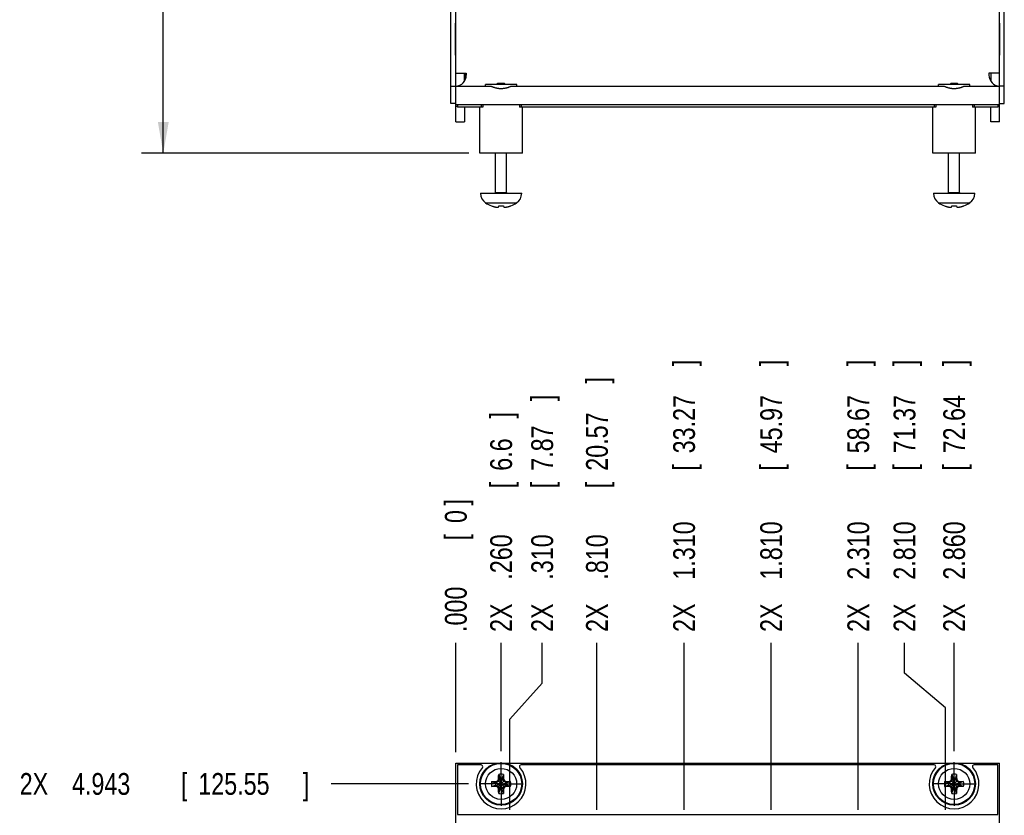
# Model space of a CAD drawing. Header units: inches. Extents: x 0 to 34, y 0 to 22.
# Tile 35 of 46: x 12 to 17.6, y 9.5 to 14.1. Entities that reach past the tile are written whole.
import ezdxf

# ---------------------------------------------------------------- set-up
doc = ezdxf.new("R2010")
doc.units = ezdxf.units.IN
doc.header["$LTSCALE"] = 1.87
doc.header["$MEASUREMENT"] = 0
doc.linetypes.add('CENTER', pattern=[0.6, 0.375, -0.075, 0.075, -0.075])
doc.layers.get('0').update_dxf_attribs({"linetype": 'CONTINUOUS'})
doc.layers.add('DEFAULT_1', color=7, linetype='CENTER')
doc.layers.add('DIMENSIONS', color=7, linetype='CONTINUOUS')
doc.styles.get("Standard").update_dxf_attribs({"font": 'txt', "width": 0.8})
doc.dimstyles.new('DIMSTYLE_1', dxfattribs={"dimtxt": 0.125, "dimasz": 0.18, "dimexe": 0.18, "dimexo": 0.0625, "dimgap": 0.09, "dimtad": 0, "dimtih": 1, "dimtoh": 1, "dimdec": 3, "dimzin": 4, "dimdsep": 46, "dimtxsty": 'STANDARD', "dimblk": '_FILLED', "dimblk1": '_FILLED', "dimblk2": '_FILLED', "dimcen": 0.09, "dimadec": 0, "dimazin": 0, "dimtp": 0.01, "dimtm": 0.01, "dimtfac": 1, "dimtdec": 3, "dimtofl": 0, "dimtmove": 0, "dimatfit": 3, "dimldrblk": '_FILLED', "dimfxl": 1, "dimtolj": 1, "dimtzin": 4, "dimarcsym": 0})
doc.dimstyles.new('DIMSTYLE_2', dxfattribs={"dimtxt": 0.125, "dimasz": 0.18, "dimexe": 0.18, "dimexo": 0.0625, "dimgap": 0.09, "dimtad": 0, "dimtih": 1, "dimtoh": 1, "dimdec": 3, "dimzin": 4, "dimdsep": 46, "dimtxsty": 'STANDARD', "dimblk": '_FILLED', "dimblk1": '_FILLED', "dimblk2": '_FILLED', "dimcen": 0.09, "dimadec": 0, "dimazin": 0, "dimtp": 0.01, "dimtm": 0.01, "dimtfac": 1, "dimtdec": 3, "dimtofl": 0, "dimtmove": 0, "dimatfit": 3, "dimldrblk": '_FILLED', "dimfxl": 1, "dimtolj": 1, "dimtzin": 4, "dimarcsym": 0})

# ---------------------------------------------------------------- blocks, each defined once
blk = doc.blocks.new('*D2')
at = {"layer": 'DIMENSIONS', "color": 2, "linetype": 'CONTINUOUS'}
blk.add_line((14.7419, 9.8691), (14.7419, 10.491), dxfattribs=at)
at = {"layer": 'DIMENSIONS', "color": 2, "linetype": 'CONTINUOUS', "width": 0.8}
for s, p in [(']', (14.8044, 11.7785)), ('6.6', (14.8044, 11.4785)), ('[', (14.8044, 11.3785)), ('.260', (14.8044, 10.8535)), ('2X ', (14.8044, 10.5535))]:
    blk.add_text(s, height=0.125, rotation=90, dxfattribs=at).set_placement(p)
blk = doc.blocks.new('_FILLED')
at = {"color": 0, "linetype": 'BYBLOCK'}
blk.add_solid([(0, 0), (-1, 0.174), (-1, -0.174)], dxfattribs=at)
blk = doc.blocks.new('*D3')
at = {"layer": 'DIMENSIONS', "color": 2, "linetype": 'CONTINUOUS'}
blk.add_line((15.2919, 9.5331), (15.2919, 10.491), dxfattribs=at)
at = {"layer": 'DIMENSIONS', "color": 2, "linetype": 'CONTINUOUS', "width": 0.8}
for s, p in [(']', (15.3544, 11.9785)), ('20.57', (15.3544, 11.4785)), ('[', (15.3544, 11.3785)), ('.810', (15.3544, 10.8535)), ('2X ', (15.3544, 10.5535))]:
    blk.add_text(s, height=0.125, rotation=90, dxfattribs=at).set_placement(p)
blk = doc.blocks.new('*D4')
at = {"layer": 'DIMENSIONS', "color": 2, "linetype": 'CONTINUOUS'}
blk.add_line((15.7919, 9.5331), (15.7919, 10.491), dxfattribs=at)
at = {"layer": 'DIMENSIONS', "color": 2, "linetype": 'CONTINUOUS', "width": 0.8}
for s, p in [(']', (15.8544, 12.0785)), ('33.27', (15.8544, 11.5785)), ('[', (15.8544, 11.4785)), ('1.310', (15.8544, 10.8535)), ('2X ', (15.8544, 10.5535))]:
    blk.add_text(s, height=0.125, rotation=90, dxfattribs=at).set_placement(p)
blk = doc.blocks.new('*D5')
at = {"layer": 'DIMENSIONS', "color": 2, "linetype": 'CONTINUOUS'}
blk.add_line((16.2919, 9.5331), (16.2919, 10.491), dxfattribs=at)
at = {"layer": 'DIMENSIONS', "color": 2, "linetype": 'CONTINUOUS', "width": 0.8}
for s, p in [(']', (16.3544, 12.0785)), ('45.97', (16.3544, 11.5785)), ('[', (16.3544, 11.4785)), ('1.810', (16.3544, 10.8535)), ('2X ', (16.3544, 10.5535))]:
    blk.add_text(s, height=0.125, rotation=90, dxfattribs=at).set_placement(p)
blk = doc.blocks.new('*D6')
at = {"layer": 'DIMENSIONS', "color": 2, "linetype": 'CONTINUOUS'}
blk.add_line((16.7919, 9.5331), (16.7919, 10.491), dxfattribs=at)
at = {"layer": 'DIMENSIONS', "color": 2, "linetype": 'CONTINUOUS', "width": 0.8}
for s, p in [(']', (16.8544, 12.0785)), ('58.67', (16.8544, 11.5785)), ('[', (16.8544, 11.4785)), ('2.310', (16.8544, 10.8535)), ('2X ', (16.8544, 10.5535))]:
    blk.add_text(s, height=0.125, rotation=90, dxfattribs=at).set_placement(p)
blk = doc.blocks.new('*D7')
at = {"layer": 'DIMENSIONS', "color": 2, "linetype": 'CONTINUOUS'}
for p, q in [((17.057, 10.3172), (17.057, 10.491)), ((17.2919, 10.1176), (17.057, 10.3172)), ((17.2919, 9.5331), (17.2919, 10.1176))]:
    blk.add_line(p, q, dxfattribs=at)
at = {"layer": 'DIMENSIONS', "color": 2, "linetype": 'CONTINUOUS', "width": 0.8}
for s, p in [(']', (17.1195, 12.0785)), ('71.37', (17.1195, 11.5785)), ('[', (17.1195, 11.4785)), ('2.810', (17.1195, 10.8535)), ('2X ', (17.1195, 10.5535))]:
    blk.add_text(s, height=0.125, rotation=90, dxfattribs=at).set_placement(p)
blk = doc.blocks.new('*D8')
at = {"layer": 'DIMENSIONS', "color": 2, "linetype": 'CONTINUOUS'}
for p, q in [((14.9775, 10.2593), (14.9775, 10.491)), ((14.7919, 10.0527), (14.9775, 10.2593)), ((14.7919, 9.5331), (14.7919, 10.0527))]:
    blk.add_line(p, q, dxfattribs=at)
at = {"layer": 'DIMENSIONS', "color": 2, "linetype": 'CONTINUOUS', "width": 0.8}
for s, p in [(']', (15.04, 11.8785)), ('7.87', (15.04, 11.4785)), ('[', (15.04, 11.3785)), ('.310', (15.04, 10.8535)), ('2X ', (15.04, 10.5535))]:
    blk.add_text(s, height=0.125, rotation=90, dxfattribs=at).set_placement(p)
blk = doc.blocks.new('*D9')
at = {"layer": 'DIMENSIONS', "color": 2, "linetype": 'CONTINUOUS'}
blk.add_line((17.3419, 9.8691), (17.3419, 10.491), dxfattribs=at)
at = {"layer": 'DIMENSIONS', "color": 2, "linetype": 'CONTINUOUS', "width": 0.8}
for s, p in [(']', (17.4044, 12.0785)), ('72.64', (17.4044, 11.5785)), ('[', (17.4044, 11.4785)), ('2.860', (17.4044, 10.8535)), ('2X ', (17.4044, 10.5535))]:
    blk.add_text(s, height=0.125, rotation=90, dxfattribs=at).set_placement(p)
blk = doc.blocks.new('*D10')
at = {"layer": 'DIMENSIONS', "color": 2, "linetype": 'CONTINUOUS'}
blk.add_line((14.4819, 9.864), (14.4819, 10.491), dxfattribs=at)
at = {"layer": 'DIMENSIONS', "color": 2, "linetype": 'CONTINUOUS', "width": 0.8}
for s, p in [(']', (14.5444, 11.2785)), ('0', (14.5444, 11.1785)), ('[', (14.5444, 11.0785)), ('.000', (14.5444, 10.5535))]:
    blk.add_text(s, height=0.125, rotation=90, dxfattribs=at).set_placement(p)
blk = doc.blocks.new('*D17')
at = {"layer": 'DIMENSIONS', "color": 2, "linetype": 'CONTINUOUS'}
blk.add_line((14.5543, 9.6815), (13.7664, 9.6815), dxfattribs=at)
at = {"layer": 'DIMENSIONS', "color": 2, "linetype": 'CONTINUOUS', "width": 0.8}
for s, p in [('2X ', (11.9789, 9.619)), ('4.943', (12.2789, 9.619)), ('[', (12.9039, 9.619)), ('125.55', (13.0039, 9.619)), (']', (13.6039, 9.619))]:
    blk.add_text(s, height=0.125, dxfattribs=at).set_placement(p)
blk = doc.blocks.new('*D19')
at = {"layer": 'DIMENSIONS', "color": 2, "linetype": 'CONTINUOUS'}
for p, q in [((14.5244, 19.8817), (12.678, 19.8817)), ((12.803, 19.8817), (12.803, 16.9701)), ((12.803, 13.3007), (12.803, 16.7201)), ((14.5574, 13.3007), (12.678, 13.3007))]:
    blk.add_line(p, q, dxfattribs=at)
at = {"layer": 'DIMENSIONS', "color": 2, "linetype": 'CONTINUOUS', "xscale": 0.18, "yscale": 0.18, "zscale": 0.18}
for p, rotation in [((12.803, 19.8817), 90), ((12.803, 13.3007), 270)]:
    blk.add_blockref('_FILLED', p, dxfattribs=dict(at, rotation=rotation))
at = {"layer": 'DIMENSIONS', "color": 2, "linetype": 'CONTINUOUS', "width": 0.8}
for s, p in [('6.581', (12.0905, 16.7826)), ('[', (12.7155, 16.7826)), ('167.16', (12.8155, 16.7826)), (']', (13.4155, 16.7826))]:
    blk.add_text(s, height=0.125, dxfattribs=at).set_placement(p)

msp = doc.modelspace()

# ---------------------------------------------------------------- linework, layer by layer
at = {"color": 7, "linetype": 'CONTINUOUS'}
for p, q in [((14.4819, 13.4807), (14.4819, 19.8617)), ((17.6019, 13.4807), (17.6019, 19.8617)), ((14.4539, 13.5857), (14.4539, 14.5857)), ((17.6299, 13.5857), (17.6299, 14.5857)), ((14.4806, 13.8636), (14.4806, 14.0478)), ((17.6031, 14.0478), (17.6031, 13.8636)), ((14.4819, 13.7607), (14.5419, 13.7607)), ((14.5319, 13.7146), (14.5319, 13.7607)), ((14.5339, 13.7179), (14.5339, 13.7607)), ((14.5389, 13.7295), (14.5389, 13.7607)), ((14.5419, 13.7607), (14.5419, 13.7486)), ((17.6019, 13.7607), (17.5419, 13.7607)), ((17.5419, 13.7607), (17.5419, 13.7486)), ((17.5519, 13.7607), (17.5519, 13.7146)), ((14.4819, 13.6857), (14.6834, 13.6857)), ((14.8319, 13.6947), (14.6519, 13.6947)), ((14.6519, 13.6857), (14.6519, 13.6947)), ((14.7222, 13.7006), (14.7163, 13.6947)), ((14.7615, 13.7006), (14.7222, 13.7006)), ((14.7615, 13.7006), (14.7675, 13.6947)), ((14.8004, 13.6857), (17.2834, 13.6857)), ((14.8319, 13.6857), (14.8319, 13.6947)), ((17.4319, 13.6947), (17.2519, 13.6947)), ((17.2519, 13.6857), (17.2519, 13.6947)), ((17.3222, 13.7006), (17.3163, 13.6947)), ((17.3615, 13.7006), (17.3222, 13.7006)), ((17.3615, 13.7006), (17.3675, 13.6947)), ((17.4004, 13.6857), (17.6019, 13.6857)), ((17.4319, 13.6857), (17.4319, 13.6947)), ((14.4819, 13.5857), (14.4539, 13.5857)), ((14.4819, 13.5807), (17.6019, 13.5807)), ((14.4819, 13.5707), (14.4919, 13.5707)), ((14.4919, 13.5807), (14.4919, 13.5657)), ((14.6367, 13.5657), (14.4919, 13.5657)), ((14.5319, 13.5657), (14.5319, 13.4807)), ((14.6199, 13.3007), (14.6199, 13.5657)), ((14.6367, 13.5807), (14.6367, 13.5657)), ((14.847, 13.5807), (14.847, 13.5657)), ((17.2367, 13.5657), (14.847, 13.5657)), ((14.8639, 13.3007), (14.8639, 13.5657)), ((17.2199, 13.3007), (17.2199, 13.5657)), ((17.2367, 13.5807), (17.2367, 13.5657)), ((17.447, 13.5807), (17.447, 13.5657)), ((17.5919, 13.5657), (17.447, 13.5657)), ((17.4639, 13.3007), (17.4639, 13.5657)), ((17.5519, 13.4807), (17.5519, 13.5657)), ((17.5919, 13.5807), (17.5919, 13.5657)), ((17.5919, 13.5707), (17.6019, 13.5707)), ((17.6019, 13.5857), (17.6299, 13.5857)), ((14.4819, 13.4807), (14.5319, 13.4807)), ((17.6019, 13.4807), (17.5519, 13.4807)), ((14.8639, 13.3007), (14.6199, 13.3007)), ((14.7104, 13.0747), (14.7104, 13.3007)), ((14.7734, 13.0747), (14.7734, 13.3007)), ((17.4639, 13.3007), (17.2199, 13.3007)), ((17.3104, 13.0747), (17.3104, 13.3007)), ((17.3734, 13.0747), (17.3734, 13.3007)), ((14.6238, 13.0707), (14.86, 13.0707)), ((17.2238, 13.0707), (17.46, 13.0707)), ((14.6858, 12.9984), (14.6875, 12.9984)), ((14.7271, 12.991), (14.7281, 12.9984)), ((14.7281, 12.9984), (14.7556, 12.9984)), ((14.7556, 12.9984), (14.7566, 12.991)), ((14.7962, 12.9984), (14.798, 12.9984)), ((17.2858, 12.9984), (17.2875, 12.9984)), ((17.3271, 12.991), (17.3281, 12.9984)), ((17.3281, 12.9984), (17.3556, 12.9984)), ((17.3556, 12.9984), (17.3566, 12.991)), ((17.3962, 12.9984), (17.398, 12.9984)), ((14.4819, 4.7385), (14.4819, 9.8015)), ((14.4819, 9.8015), (14.7199, 9.8015)), ((14.4919, 9.7915), (14.4919, 9.5065)), ((14.6267, 9.7915), (14.4919, 9.7915)), ((14.7639, 9.8015), (17.3199, 9.8015)), ((17.2267, 9.7915), (14.857, 9.7915)), ((17.3639, 9.8015), (17.6019, 9.8015)), ((17.5919, 9.7915), (17.457, 9.7915)), ((17.5919, 9.5065), (17.5919, 9.7915)), ((17.6019, 4.7385), (17.6019, 9.8015)), ((14.7281, 9.7359), (14.735, 9.7144)), ((14.7556, 9.7359), (14.7488, 9.7144)), ((17.3281, 9.7359), (17.335, 9.7144)), ((17.3556, 9.7359), (17.3488, 9.7144)), ((14.6875, 9.6952), (14.7089, 9.6884)), ((14.6875, 9.6677), (14.7089, 9.6746)), ((14.7089, 9.6884), (14.7748, 9.6746)), ((14.7117, 9.6884), (14.7089, 9.6884)), ((14.7089, 9.6746), (14.7748, 9.6884)), ((14.7089, 9.6746), (14.7117, 9.6746)), ((14.7264, 9.6969), (14.7117, 9.6884)), ((14.7155, 9.6962), (14.7117, 9.6884)), ((14.7117, 9.6884), (14.7721, 9.6746)), ((14.7117, 9.6746), (14.7721, 9.6884)), ((14.7155, 9.6668), (14.7117, 9.6746)), ((14.7117, 9.6746), (14.7264, 9.666)), ((14.7228, 9.6625), (14.7609, 9.7005)), ((14.7228, 9.7005), (14.7609, 9.6625)), ((14.735, 9.7117), (14.7264, 9.6969)), ((14.7264, 9.666), (14.735, 9.6513)), ((14.7271, 9.7078), (14.735, 9.7117)), ((14.735, 9.6485), (14.7488, 9.7144)), ((14.735, 9.7144), (14.735, 9.7117)), ((14.7488, 9.6485), (14.735, 9.7144)), ((14.735, 9.6513), (14.7488, 9.7117)), ((14.7488, 9.6513), (14.735, 9.7117)), ((14.7488, 9.7117), (14.7488, 9.7144)), ((14.7573, 9.6969), (14.7488, 9.7117)), ((14.7488, 9.7117), (14.7566, 9.7078)), ((14.7488, 9.6513), (14.7573, 9.666)), ((14.7721, 9.6884), (14.7573, 9.6969)), ((14.7573, 9.666), (14.7721, 9.6746)), ((14.7682, 9.6962), (14.7721, 9.6884)), ((14.7721, 9.6746), (14.7682, 9.6668)), ((14.7748, 9.6884), (14.7721, 9.6884)), ((14.7721, 9.6746), (14.7748, 9.6746)), ((14.7962, 9.6952), (14.7748, 9.6884)), ((14.7962, 9.6677), (14.7748, 9.6746)), ((17.2875, 9.6952), (17.3089, 9.6884)), ((17.2875, 9.6677), (17.3089, 9.6746)), ((17.3089, 9.6746), (17.3748, 9.6884)), ((17.3117, 9.6884), (17.3089, 9.6884)), ((17.3089, 9.6884), (17.3748, 9.6746)), ((17.3089, 9.6746), (17.3117, 9.6746)), ((17.3264, 9.6969), (17.3117, 9.6884)), ((17.3155, 9.6962), (17.3117, 9.6884)), ((17.3117, 9.6746), (17.3721, 9.6884)), ((17.3117, 9.6884), (17.3721, 9.6746)), ((17.3155, 9.6668), (17.3117, 9.6746)), ((17.3117, 9.6746), (17.3264, 9.666)), ((17.3228, 9.6625), (17.3609, 9.7005)), ((17.3228, 9.7005), (17.3609, 9.6625)), ((17.335, 9.7117), (17.3264, 9.6969)), ((17.3264, 9.666), (17.335, 9.6513)), ((17.3271, 9.7078), (17.335, 9.7117)), ((17.335, 9.6485), (17.3488, 9.7144)), ((17.335, 9.7144), (17.335, 9.7117)), ((17.3488, 9.6485), (17.335, 9.7144)), ((17.335, 9.6513), (17.3488, 9.7117)), ((17.3488, 9.6513), (17.335, 9.7117)), ((17.3488, 9.7117), (17.3488, 9.7144)), ((17.3573, 9.6969), (17.3488, 9.7117)), ((17.3488, 9.7117), (17.3566, 9.7078)), ((17.3488, 9.6513), (17.3573, 9.666)), ((17.3721, 9.6884), (17.3573, 9.6969)), ((17.3573, 9.666), (17.3721, 9.6746)), ((17.3682, 9.6962), (17.3721, 9.6884)), ((17.3721, 9.6746), (17.3682, 9.6668)), ((17.3748, 9.6884), (17.3721, 9.6884)), ((17.3721, 9.6746), (17.3748, 9.6746)), ((17.3962, 9.6952), (17.3748, 9.6884)), ((17.3962, 9.6677), (17.3748, 9.6746)), ((14.735, 9.6513), (14.7271, 9.6551)), ((14.7281, 9.6271), (14.735, 9.6485)), ((14.735, 9.6513), (14.735, 9.6485)), ((14.7566, 9.6551), (14.7488, 9.6513)), ((14.7488, 9.6485), (14.7488, 9.6513)), ((14.7556, 9.6271), (14.7488, 9.6485)), ((17.335, 9.6513), (17.3271, 9.6551)), ((17.3281, 9.6271), (17.335, 9.6485)), ((17.335, 9.6513), (17.335, 9.6485)), ((17.3566, 9.6551), (17.3488, 9.6513)), ((17.3488, 9.6485), (17.3488, 9.6513)), ((17.3556, 9.6271), (17.3488, 9.6485)), ((14.4919, 9.5065), (17.5919, 9.5065))]:
    msp.add_line(p, q, dxfattribs=at)
at = {"color": 9, "linetype": 'CONTINUOUS'}
for p, q in [((14.4539, 13.6857), (14.4819, 13.6857)), ((17.6299, 13.6857), (17.6019, 13.6857)), ((14.6267, 13.5807), (14.6267, 13.5657)), ((14.857, 13.5807), (14.857, 13.5657)), ((17.2267, 13.5807), (17.2267, 13.5657)), ((17.457, 13.5807), (17.457, 13.5657)), ((14.7104, 13.0747), (14.7734, 13.0747)), ((17.3104, 13.0747), (17.3734, 13.0747)), ((14.6527, 13.0157), (14.831, 13.0157)), ((17.2527, 13.0157), (17.431, 13.0157))]:
    msp.add_line(p, q, dxfattribs=at)
at = {"color": 7, "linetype": 'CONTINUOUS'}
for centre, radius in [((14.7419, 9.6815), 0.122), ((14.7419, 9.6815), 0.1181), ((17.3419, 9.6815), 0.122), ((17.3419, 9.6815), 0.1181)]:
    msp.add_circle(centre, radius, dxfattribs=at)
at = {"color": 9, "linetype": 'CONTINUOUS'}
for centre in [(14.7419, 9.6815), (17.3419, 9.6815)]:
    msp.add_circle(centre, 0.0892, dxfattribs=at)
at = {"color": 7, "linetype": 'CONTINUOUS'}
for centre, radius, start, end in [((14.4789, 13.7486), 0.063, 272.7294, 360), ((17.6049, 13.7486), 0.063, 180, 267.2706), ((14.6905, 13.0707), 0.0667, 180, 235.5171), ((14.7064, 13.0747), 0.00394, 270, 360), ((14.7773, 13.0747), 0.00394, 180, 270), ((14.7932, 13.0707), 0.0667, 304.4829, 360), ((17.2905, 13.0707), 0.0667, 180, 235.5171), ((17.3064, 13.0747), 0.00394, 270, 360), ((17.3773, 13.0747), 0.00394, 180, 270), ((17.3932, 13.0707), 0.0667, 304.4829, 360), ((14.7419, 13.1455), 0.1575, 235.5171, 249.1299), ((14.7419, 13.1455), 0.1575, 290.8701, 304.4829), ((17.3419, 13.1455), 0.1575, 235.5171, 249.1299), ((17.3419, 13.1455), 0.1575, 290.8701, 304.4829), ((14.6267, 9.7815), 0.01, 319.0244, 90), ((14.857, 9.7815), 0.01, 90, 220.9756), ((17.2267, 9.7815), 0.01, 319.0244, 90), ((17.457, 9.7815), 0.01, 90, 220.9756), ((14.7419, 9.6815), 0.1425, 139.0244, 40.9756), ((14.7419, 9.6815), 0.0561, 75.7819, 104.2181), ((17.3419, 9.6815), 0.1425, 139.0244, 40.9756), ((17.3419, 9.6815), 0.0561, 75.7819, 104.2181), ((14.7419, 9.6815), 0.0561, 165.7819, 194.2181), ((14.7419, 9.6815), 0.0337, 168.1893, 191.8107), ((14.7419, 9.6815), 0.0337, 78.1893, 101.8107), ((14.7419, 9.6815), 0.0337, 348.1893, 11.8107), ((14.7419, 9.6815), 0.0561, 345.7819, 14.2181), ((17.3419, 9.6815), 0.0561, 165.7819, 194.2181), ((17.3419, 9.6815), 0.0337, 168.1893, 191.8107), ((17.3419, 9.6815), 0.0337, 78.1893, 101.8107), ((17.3419, 9.6815), 0.0337, 348.1893, 11.8107), ((17.3419, 9.6815), 0.0561, 345.7819, 14.2181), ((14.7419, 9.6815), 0.0561, 255.7819, 284.2181), ((14.7419, 9.6815), 0.0337, 258.1893, 281.8107), ((17.3419, 9.6815), 0.0561, 255.7819, 284.2181), ((17.3419, 9.6815), 0.0337, 258.1893, 281.8107)]:
    msp.add_arc(centre, radius, start, end, dxfattribs=at)
for points, knots in [([(14.6834, 13.6857), (14.6848, 13.6851), (14.6877, 13.6838), (14.6923, 13.682), (14.697, 13.6803), (14.7017, 13.6787), (14.7064, 13.6773), (14.711, 13.6761), (14.7156, 13.675), (14.7202, 13.6741), (14.7247, 13.6734), (14.7292, 13.6728), (14.7336, 13.6725), (14.7378, 13.6722), (14.7405, 13.6722), (14.7418, 13.6722)], [0, 0, 0, 0, 0.077593, 0.158922, 0.242218, 0.325444, 0.40675, 0.485755, 0.56323, 0.639843, 0.716042, 0.791486, 0.864848, 0.934795, 1, 1, 1, 1]), ([(14.7418, 13.6722), (14.7433, 13.6722), (14.7462, 13.6723), (14.7505, 13.6725), (14.7549, 13.6729), (14.7593, 13.6735), (14.7637, 13.6742), (14.7681, 13.675), (14.7726, 13.6761), (14.7771, 13.6773), (14.7817, 13.6786), (14.7863, 13.6802), (14.791, 13.6819), (14.7957, 13.6837), (14.7988, 13.685), (14.8004, 13.6857)], [0, 0, 0, 0, 0.071531, 0.143579, 0.216197, 0.289436, 0.363315, 0.437997, 0.513658, 0.590591, 0.669125, 0.749453, 0.83146, 0.914947, 1, 1, 1, 1]), ([(17.2834, 13.6857), (17.2848, 13.6851), (17.2877, 13.6838), (17.2923, 13.682), (17.297, 13.6803), (17.3017, 13.6787), (17.3064, 13.6773), (17.311, 13.6761), (17.3156, 13.675), (17.3202, 13.6741), (17.3247, 13.6734), (17.3292, 13.6728), (17.3336, 13.6725), (17.3378, 13.6722), (17.3405, 13.6722), (17.3418, 13.6722)], [0, 0, 0, 0, 0.077593, 0.158922, 0.242218, 0.325444, 0.40675, 0.485755, 0.56323, 0.639843, 0.716042, 0.791486, 0.864848, 0.934795, 1, 1, 1, 1]), ([(17.3418, 13.6722), (17.3433, 13.6722), (17.3462, 13.6723), (17.3505, 13.6725), (17.3549, 13.6729), (17.3593, 13.6735), (17.3637, 13.6742), (17.3681, 13.675), (17.3726, 13.6761), (17.3771, 13.6773), (17.3817, 13.6786), (17.3863, 13.6802), (17.391, 13.6819), (17.3957, 13.6837), (17.3988, 13.685), (17.4004, 13.6857)], [0, 0, 0, 0, 0.071531, 0.143579, 0.216197, 0.289436, 0.363315, 0.437997, 0.513658, 0.590591, 0.669125, 0.749453, 0.83146, 0.914947, 1, 1, 1, 1]), ([(14.7682, 12.991), (14.7689, 12.9911), (14.7703, 12.9913), (14.7724, 12.9917), (14.7748, 12.9922), (14.7774, 12.9928), (14.7804, 12.9935), (14.7837, 12.9944), (14.7875, 12.9954), (14.7917, 12.9968), (14.7947, 12.9978), (14.7962, 12.9984)], [0, 0, 0, 0, 0.068999, 0.143876, 0.226407, 0.318505, 0.422572, 0.540861, 0.67531, 0.827725, 1, 1, 1, 1]), ([(17.3682, 12.991), (17.3689, 12.9911), (17.3703, 12.9913), (17.3724, 12.9917), (17.3748, 12.9922), (17.3774, 12.9928), (17.3804, 12.9935), (17.3837, 12.9944), (17.3875, 12.9954), (17.3917, 12.9968), (17.3947, 12.9978), (17.3962, 12.9984)], [0, 0, 0, 0, 0.068999, 0.143876, 0.226407, 0.318505, 0.422572, 0.540861, 0.67531, 0.827725, 1, 1, 1, 1]), ([(14.6964, 12.9954), (14.6976, 12.995), (14.7, 12.9944), (14.7033, 12.9935), (14.7063, 12.9928), (14.7089, 12.9922), (14.7113, 12.9917), (14.7135, 12.9913), (14.7148, 12.9911), (14.7155, 12.991)], [0, 0, 0, 0, 0.198527, 0.373867, 0.528397, 0.665248, 0.787546, 0.898172, 1, 1, 1, 1]), ([(14.7155, 12.991), (14.716, 12.9909), (14.717, 12.9908), (14.7184, 12.9907), (14.7199, 12.9905), (14.7214, 12.9904), (14.7224, 12.9904), (14.7228, 12.9904)], [0, 0, 0, 0, 0.202373, 0.402473, 0.601495, 0.800417, 1, 1, 1, 1]), ([(14.7237, 12.9904), (14.724, 12.9905), (14.7246, 12.9905), (14.7254, 12.9907), (14.7263, 12.9908), (14.7269, 12.9909), (14.7271, 12.991)], [0, 0, 0, 0, 0.247058, 0.495164, 0.745614, 1, 1, 1, 1]), ([(14.7566, 12.991), (14.7569, 12.9909), (14.7574, 12.9908), (14.7583, 12.9907), (14.7592, 12.9905), (14.7597, 12.9905), (14.76, 12.9904)], [0, 0, 0, 0, 0.254391, 0.504843, 0.752946, 1, 1, 1, 1]), ([(14.7609, 12.9904), (14.7614, 12.9904), (14.7623, 12.9904), (14.7633, 12.9905), (14.7638, 12.9905)], [0, 0, 0, 0, 0.500833, 1, 1, 1, 1]), ([(14.7653, 12.9907), (14.7658, 12.9907), (14.7667, 12.9908), (14.7677, 12.9909), (14.7682, 12.991)], [0, 0, 0, 0, 0.49718, 1, 1, 1, 1]), ([(17.2964, 12.9954), (17.2976, 12.995), (17.3, 12.9944), (17.3033, 12.9935), (17.3063, 12.9928), (17.3089, 12.9922), (17.3113, 12.9917), (17.3135, 12.9913), (17.3148, 12.9911), (17.3155, 12.991)], [0, 0, 0, 0, 0.198527, 0.373867, 0.528397, 0.665248, 0.787546, 0.898172, 1, 1, 1, 1]), ([(17.3155, 12.991), (17.316, 12.9909), (17.317, 12.9908), (17.3184, 12.9907), (17.3199, 12.9905), (17.3214, 12.9904), (17.3224, 12.9904), (17.3228, 12.9904)], [0, 0, 0, 0, 0.202373, 0.402473, 0.601495, 0.800417, 1, 1, 1, 1]), ([(17.3237, 12.9904), (17.324, 12.9905), (17.3246, 12.9905), (17.3254, 12.9907), (17.3263, 12.9908), (17.3269, 12.9909), (17.3271, 12.991)], [0, 0, 0, 0, 0.247058, 0.495164, 0.745614, 1, 1, 1, 1]), ([(17.3566, 12.991), (17.3569, 12.9909), (17.3574, 12.9908), (17.3583, 12.9907), (17.3592, 12.9905), (17.3597, 12.9905), (17.36, 12.9904)], [0, 0, 0, 0, 0.254391, 0.504843, 0.752946, 1, 1, 1, 1]), ([(17.3609, 12.9904), (17.3614, 12.9904), (17.3623, 12.9904), (17.3633, 12.9905), (17.3638, 12.9905)], [0, 0, 0, 0, 0.500833, 1, 1, 1, 1]), ([(17.3653, 12.9907), (17.3658, 12.9907), (17.3667, 12.9908), (17.3677, 12.9909), (17.3682, 12.991)], [0, 0, 0, 0, 0.49718, 1, 1, 1, 1]), ([(14.7271, 9.7078), (14.7272, 9.7085), (14.7272, 9.7099), (14.7272, 9.712), (14.7273, 9.7144), (14.7274, 9.717), (14.7275, 9.72), (14.7276, 9.7233), (14.7277, 9.7271), (14.7279, 9.7313), (14.728, 9.7343), (14.7281, 9.7359)], [0, 0, 0, 0, 0.070376, 0.146566, 0.230313, 0.323455, 0.428276, 0.546828, 0.68074, 0.831376, 1, 1, 1, 1]), ([(14.7556, 9.7359), (14.7557, 9.7343), (14.7558, 9.7313), (14.756, 9.7271), (14.7561, 9.7234), (14.7563, 9.72), (14.7563, 9.717), (14.7564, 9.7144), (14.7565, 9.712), (14.7565, 9.7099), (14.7566, 9.7085), (14.7566, 9.7078)], [0, 0, 0, 0, 0.167314, 0.317326, 0.451215, 0.570215, 0.675628, 0.769367, 0.853422, 0.929665, 1, 1, 1, 1]), ([(17.3271, 9.7078), (17.3272, 9.7085), (17.3272, 9.7099), (17.3272, 9.712), (17.3273, 9.7144), (17.3274, 9.717), (17.3275, 9.72), (17.3276, 9.7233), (17.3277, 9.7271), (17.3279, 9.7313), (17.328, 9.7343), (17.3281, 9.7359)], [0, 0, 0, 0, 0.070376, 0.146566, 0.230313, 0.323455, 0.428276, 0.546828, 0.68074, 0.831376, 1, 1, 1, 1]), ([(17.3556, 9.7359), (17.3557, 9.7343), (17.3558, 9.7313), (17.356, 9.7271), (17.3561, 9.7234), (17.3563, 9.72), (17.3563, 9.717), (17.3564, 9.7144), (17.3565, 9.712), (17.3565, 9.7099), (17.3566, 9.7085), (17.3566, 9.7078)], [0, 0, 0, 0, 0.167314, 0.317326, 0.451215, 0.570215, 0.675628, 0.769367, 0.853422, 0.929665, 1, 1, 1, 1]), ([(14.6875, 9.6952), (14.689, 9.6953), (14.692, 9.6954), (14.6962, 9.6956), (14.7, 9.6958), (14.7033, 9.6959), (14.7063, 9.696), (14.7089, 9.696), (14.7113, 9.6961), (14.7135, 9.6961), (14.7148, 9.6962), (14.7155, 9.6962)], [0, 0, 0, 0, 0.167327, 0.317353, 0.451252, 0.570252, 0.675658, 0.769387, 0.85343, 0.929663, 1, 1, 1, 1]), ([(14.7155, 9.6668), (14.7148, 9.6668), (14.7135, 9.6668), (14.7113, 9.6668), (14.709, 9.6669), (14.7063, 9.667), (14.7034, 9.6671), (14.7, 9.6672), (14.6963, 9.6673), (14.692, 9.6675), (14.6891, 9.6676), (14.6875, 9.6677)], [0, 0, 0, 0, 0.070375, 0.146566, 0.230313, 0.323456, 0.428277, 0.546829, 0.680742, 0.831377, 1, 1, 1, 1]), ([(14.7155, 9.6962), (14.716, 9.6965), (14.717, 9.6971), (14.7184, 9.6979), (14.7199, 9.6988), (14.7214, 9.6996), (14.7224, 9.7002), (14.7228, 9.7005)], [0, 0, 0, 0, 0.202123, 0.402132, 0.601187, 0.800232, 1, 1, 1, 1]), ([(14.7228, 9.6625), (14.7224, 9.6627), (14.7214, 9.6633), (14.7199, 9.6642), (14.7184, 9.665), (14.717, 9.6659), (14.716, 9.6665), (14.7155, 9.6668)], [0, 0, 0, 0, 0.199773, 0.39882, 0.597875, 0.797882, 1, 1, 1, 1]), ([(14.7228, 9.7005), (14.7231, 9.701), (14.7237, 9.702), (14.7246, 9.7034), (14.7254, 9.7049), (14.7263, 9.7064), (14.7269, 9.7073), (14.7271, 9.7078)], [0, 0, 0, 0, 0.199773, 0.39882, 0.597875, 0.797882, 1, 1, 1, 1]), ([(14.7566, 9.7078), (14.7569, 9.7073), (14.7574, 9.7064), (14.7583, 9.7049), (14.7592, 9.7034), (14.76, 9.702), (14.7606, 9.701), (14.7609, 9.7005)], [0, 0, 0, 0, 0.202123, 0.402132, 0.601186, 0.800232, 1, 1, 1, 1]), ([(14.7609, 9.7005), (14.7614, 9.7002), (14.7623, 9.6996), (14.7638, 9.6988), (14.7653, 9.6979), (14.7667, 9.6971), (14.7677, 9.6965), (14.7682, 9.6962)], [0, 0, 0, 0, 0.199773, 0.398821, 0.597876, 0.797883, 1, 1, 1, 1]), ([(14.7682, 9.6668), (14.7677, 9.6665), (14.7667, 9.6659), (14.7653, 9.665), (14.7638, 9.6642), (14.7623, 9.6633), (14.7614, 9.6627), (14.7609, 9.6625)], [0, 0, 0, 0, 0.202123, 0.402132, 0.601186, 0.800232, 1, 1, 1, 1]), ([(14.7682, 9.6962), (14.7689, 9.6962), (14.7703, 9.6961), (14.7724, 9.6961), (14.7748, 9.696), (14.7774, 9.696), (14.7804, 9.6959), (14.7837, 9.6958), (14.7875, 9.6956), (14.7917, 9.6955), (14.7947, 9.6953), (14.7962, 9.6952)], [0, 0, 0, 0, 0.070375, 0.146566, 0.230313, 0.323456, 0.428277, 0.54683, 0.680742, 0.831377, 1, 1, 1, 1]), ([(14.7962, 9.6677), (14.7947, 9.6676), (14.7917, 9.6675), (14.7875, 9.6673), (14.7837, 9.6672), (14.7804, 9.6671), (14.7774, 9.667), (14.7748, 9.6669), (14.7724, 9.6668), (14.7703, 9.6668), (14.7689, 9.6668), (14.7682, 9.6668)], [0, 0, 0, 0, 0.167317, 0.31733, 0.451218, 0.570216, 0.675628, 0.769366, 0.853421, 0.929664, 1, 1, 1, 1]), ([(17.2875, 9.6952), (17.289, 9.6953), (17.292, 9.6954), (17.2962, 9.6956), (17.3, 9.6958), (17.3033, 9.6959), (17.3063, 9.696), (17.3089, 9.696), (17.3113, 9.6961), (17.3135, 9.6961), (17.3148, 9.6962), (17.3155, 9.6962)], [0, 0, 0, 0, 0.167327, 0.317353, 0.451252, 0.570252, 0.675658, 0.769387, 0.85343, 0.929663, 1, 1, 1, 1]), ([(17.3155, 9.6668), (17.3148, 9.6668), (17.3135, 9.6668), (17.3113, 9.6668), (17.309, 9.6669), (17.3063, 9.667), (17.3034, 9.6671), (17.3, 9.6672), (17.2963, 9.6673), (17.292, 9.6675), (17.2891, 9.6676), (17.2875, 9.6677)], [0, 0, 0, 0, 0.070375, 0.146566, 0.230313, 0.323456, 0.428277, 0.546829, 0.680742, 0.831377, 1, 1, 1, 1]), ([(17.3155, 9.6962), (17.316, 9.6965), (17.317, 9.6971), (17.3184, 9.6979), (17.3199, 9.6988), (17.3214, 9.6996), (17.3224, 9.7002), (17.3228, 9.7005)], [0, 0, 0, 0, 0.202123, 0.402132, 0.601187, 0.800232, 1, 1, 1, 1]), ([(17.3228, 9.6625), (17.3224, 9.6627), (17.3214, 9.6633), (17.3199, 9.6642), (17.3184, 9.665), (17.317, 9.6659), (17.316, 9.6665), (17.3155, 9.6668)], [0, 0, 0, 0, 0.199773, 0.39882, 0.597875, 0.797882, 1, 1, 1, 1]), ([(17.3228, 9.7005), (17.3231, 9.701), (17.3237, 9.702), (17.3246, 9.7034), (17.3254, 9.7049), (17.3263, 9.7064), (17.3269, 9.7073), (17.3271, 9.7078)], [0, 0, 0, 0, 0.199773, 0.39882, 0.597875, 0.797882, 1, 1, 1, 1]), ([(17.3566, 9.7078), (17.3569, 9.7073), (17.3574, 9.7064), (17.3583, 9.7049), (17.3592, 9.7034), (17.36, 9.702), (17.3606, 9.701), (17.3609, 9.7005)], [0, 0, 0, 0, 0.202123, 0.402132, 0.601186, 0.800232, 1, 1, 1, 1]), ([(17.3609, 9.7005), (17.3614, 9.7002), (17.3623, 9.6996), (17.3638, 9.6988), (17.3653, 9.6979), (17.3667, 9.6971), (17.3677, 9.6965), (17.3682, 9.6962)], [0, 0, 0, 0, 0.199773, 0.398821, 0.597876, 0.797883, 1, 1, 1, 1]), ([(17.3682, 9.6668), (17.3677, 9.6665), (17.3667, 9.6659), (17.3653, 9.665), (17.3638, 9.6642), (17.3623, 9.6633), (17.3614, 9.6627), (17.3609, 9.6625)], [0, 0, 0, 0, 0.202123, 0.402132, 0.601186, 0.800232, 1, 1, 1, 1]), ([(17.3682, 9.6962), (17.3689, 9.6962), (17.3703, 9.6961), (17.3724, 9.6961), (17.3748, 9.696), (17.3774, 9.696), (17.3804, 9.6959), (17.3837, 9.6958), (17.3875, 9.6956), (17.3917, 9.6955), (17.3947, 9.6953), (17.3962, 9.6952)], [0, 0, 0, 0, 0.070375, 0.146566, 0.230313, 0.323456, 0.428277, 0.54683, 0.680742, 0.831377, 1, 1, 1, 1]), ([(17.3962, 9.6677), (17.3947, 9.6676), (17.3917, 9.6675), (17.3875, 9.6673), (17.3837, 9.6672), (17.3804, 9.6671), (17.3774, 9.667), (17.3748, 9.6669), (17.3724, 9.6668), (17.3703, 9.6668), (17.3689, 9.6668), (17.3682, 9.6668)], [0, 0, 0, 0, 0.167317, 0.31733, 0.451218, 0.570216, 0.675628, 0.769366, 0.853421, 0.929664, 1, 1, 1, 1]), ([(14.7271, 9.6551), (14.7269, 9.6556), (14.7263, 9.6566), (14.7254, 9.6581), (14.7246, 9.6595), (14.7237, 9.661), (14.7231, 9.662), (14.7228, 9.6625)], [0, 0, 0, 0, 0.202122, 0.402131, 0.601186, 0.800231, 1, 1, 1, 1]), ([(14.7281, 9.6271), (14.728, 9.6286), (14.7279, 9.6316), (14.7277, 9.6358), (14.7276, 9.6396), (14.7275, 9.6429), (14.7274, 9.6459), (14.7273, 9.6485), (14.7272, 9.6509), (14.7272, 9.6531), (14.7272, 9.6544), (14.7271, 9.6551)], [0, 0, 0, 0, 0.167314, 0.317326, 0.451215, 0.570215, 0.675628, 0.769367, 0.853422, 0.929665, 1, 1, 1, 1]), ([(14.7566, 9.6551), (14.7566, 9.6544), (14.7565, 9.6531), (14.7565, 9.6509), (14.7564, 9.6486), (14.7563, 9.6459), (14.7563, 9.643), (14.7561, 9.6396), (14.756, 9.6359), (14.7558, 9.6316), (14.7557, 9.6287), (14.7556, 9.6271)], [0, 0, 0, 0, 0.070376, 0.146566, 0.230313, 0.323455, 0.428276, 0.546828, 0.68074, 0.831376, 1, 1, 1, 1]), ([(14.7609, 9.6625), (14.7606, 9.662), (14.76, 9.661), (14.7592, 9.6595), (14.7583, 9.6581), (14.7574, 9.6566), (14.7569, 9.6556), (14.7566, 9.6551)], [0, 0, 0, 0, 0.199773, 0.398821, 0.597876, 0.797883, 1, 1, 1, 1]), ([(17.3271, 9.6551), (17.3269, 9.6556), (17.3263, 9.6566), (17.3254, 9.6581), (17.3246, 9.6595), (17.3237, 9.661), (17.3231, 9.662), (17.3228, 9.6625)], [0, 0, 0, 0, 0.202122, 0.402131, 0.601186, 0.800231, 1, 1, 1, 1]), ([(17.3281, 9.6271), (17.328, 9.6286), (17.3279, 9.6316), (17.3277, 9.6358), (17.3276, 9.6396), (17.3275, 9.6429), (17.3274, 9.6459), (17.3273, 9.6485), (17.3272, 9.6509), (17.3272, 9.6531), (17.3272, 9.6544), (17.3271, 9.6551)], [0, 0, 0, 0, 0.167314, 0.317326, 0.451215, 0.570215, 0.675628, 0.769367, 0.853422, 0.929665, 1, 1, 1, 1]), ([(17.3566, 9.6551), (17.3566, 9.6544), (17.3565, 9.6531), (17.3565, 9.6509), (17.3564, 9.6486), (17.3563, 9.6459), (17.3563, 9.643), (17.3561, 9.6396), (17.356, 9.6359), (17.3558, 9.6316), (17.3557, 9.6287), (17.3556, 9.6271)], [0, 0, 0, 0, 0.070376, 0.146566, 0.230313, 0.323455, 0.428276, 0.546828, 0.68074, 0.831376, 1, 1, 1, 1]), ([(17.3609, 9.6625), (17.3606, 9.662), (17.36, 9.661), (17.3592, 9.6595), (17.3583, 9.6581), (17.3574, 9.6566), (17.3569, 9.6556), (17.3566, 9.6551)], [0, 0, 0, 0, 0.199773, 0.398821, 0.597876, 0.797883, 1, 1, 1, 1])]:
    msp.add_open_spline(points, degree=3, knots=knots, dxfattribs=at)
for points in [[(14.6875, 12.9984), (14.689, 12.9978), (14.6906, 12.9973), (14.6922, 12.9967)], [(17.2875, 12.9984), (17.289, 12.9978), (17.2906, 12.9973), (17.2922, 12.9967)], [(14.6922, 12.9967), (14.6936, 12.9963), (14.695, 12.9958), (14.6964, 12.9954)], [(14.7228, 12.9904), (14.7231, 12.9904), (14.7234, 12.9904), (14.7237, 12.9904)], [(14.76, 12.9904), (14.7603, 12.9904), (14.7606, 12.9904), (14.7609, 12.9904)], [(14.7638, 12.9905), (14.7643, 12.9906), (14.7648, 12.9906), (14.7653, 12.9907)], [(17.2922, 12.9967), (17.2936, 12.9963), (17.295, 12.9958), (17.2964, 12.9954)], [(17.3228, 12.9904), (17.3231, 12.9904), (17.3234, 12.9904), (17.3237, 12.9904)], [(17.36, 12.9904), (17.3603, 12.9904), (17.3606, 12.9904), (17.3609, 12.9904)], [(17.3638, 12.9905), (17.3643, 12.9906), (17.3648, 12.9906), (17.3653, 12.9907)]]:
    msp.add_open_spline(points, degree=3, dxfattribs=at)
at = {"layer": 'DEFAULT_1', "color": 7, "linetype": 'CENTER'}
for p, q in [((14.7419, 9.6815), (14.7419, 9.8066)), ((17.3419, 9.6815), (17.3419, 9.8066)), ((14.7419, 9.6815), (14.6168, 9.6815)), ((14.7419, 9.6815), (14.7419, 9.5564)), ((14.7419, 9.6815), (14.867, 9.6815)), ((17.3419, 9.6815), (17.2168, 9.6815)), ((17.3419, 9.6815), (17.3419, 9.5564)), ((17.3419, 9.6815), (17.467, 9.6815))]:
    msp.add_line(p, q, dxfattribs=at)

# ---------------------------------------------------------------- dimensions: what is measured, and where the dimension line sits
at = {"layer": 'DIMENSIONS', "color": 2, "linetype": 'CONTINUOUS'}
dim = msp.add_linear_dim(base=(12.803, 19.8817), p1=(14.5574, 13.3007), p2=(14.5244, 19.8817), angle=90, dimstyle='DIMSTYLE_1', dxfattribs=at)
dim.commit()
dim.dimension.update_dxf_attribs({"geometry": '*D19', "text_midpoint": (12.803, 16.8451), "dimtype": 160})
for feature_location, offset, dtype, origin, picture, middle in [((15.7919, 9.5331), (0, 0.9579), 1, (14.4819, 9.8015), '*D4', (15.7919, 11.366)), ((16.2919, 9.5331), (0, 0.9579), 1, (14.4819, 9.8015), '*D5', (16.2919, 11.366)), ((16.7919, 9.5331), (0, 0.9579), 1, (14.4819, 9.8015), '*D6', (16.7919, 11.366)), ((17.2919, 9.5331), (-0.2348, 0.9579), 0, (14.4819, 9.8015), '*D7', (17.057, 11.366)), ((17.3419, 9.8691), (0, 0.6219), 1, (14.4819, 9.8015), '*D9', (17.3419, 11.366)), ((15.2919, 9.5331), (0, 0.9579), 1, (14.4819, 9.8015), '*D3', (15.2919, 11.316)), ((14.7919, 9.5331), (0.1856, 0.9579), 0, (14.4819, 9.8015), '*D8', (14.9775, 11.266)), ((14.7419, 9.8691), (0, 0.6219), 1, (14.4819, 9.8015), '*D2', (14.7419, 11.216)), ((14.5543, 9.6815), (-0.7879, 0), 0, (14.4819, 4.7385), '*D17', (12.8414, 9.6815))]:
    dim = msp.add_ordinate_dim(feature_location=feature_location, offset=offset, dtype=dtype, origin=origin, text='2X <>', dimstyle='DIMSTYLE_2', dxfattribs=at)
    dim.commit()
    dim.dimension.update_dxf_attribs({"geometry": picture, "text_midpoint": middle})
dim = msp.add_ordinate_dim(feature_location=(14.4818609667, 9.8639672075), offset=(0, 0.627), dtype=1, origin=(14.4818609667, 9.8014672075), dimstyle='DIMSTYLE_2', dxfattribs=at)
dim.commit()
dim.dimension.update_dxf_attribs({"geometry": '*D10', "text_midpoint": (14.4818609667, 10.9659672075)})

doc.saveas('drawing.dxf')
